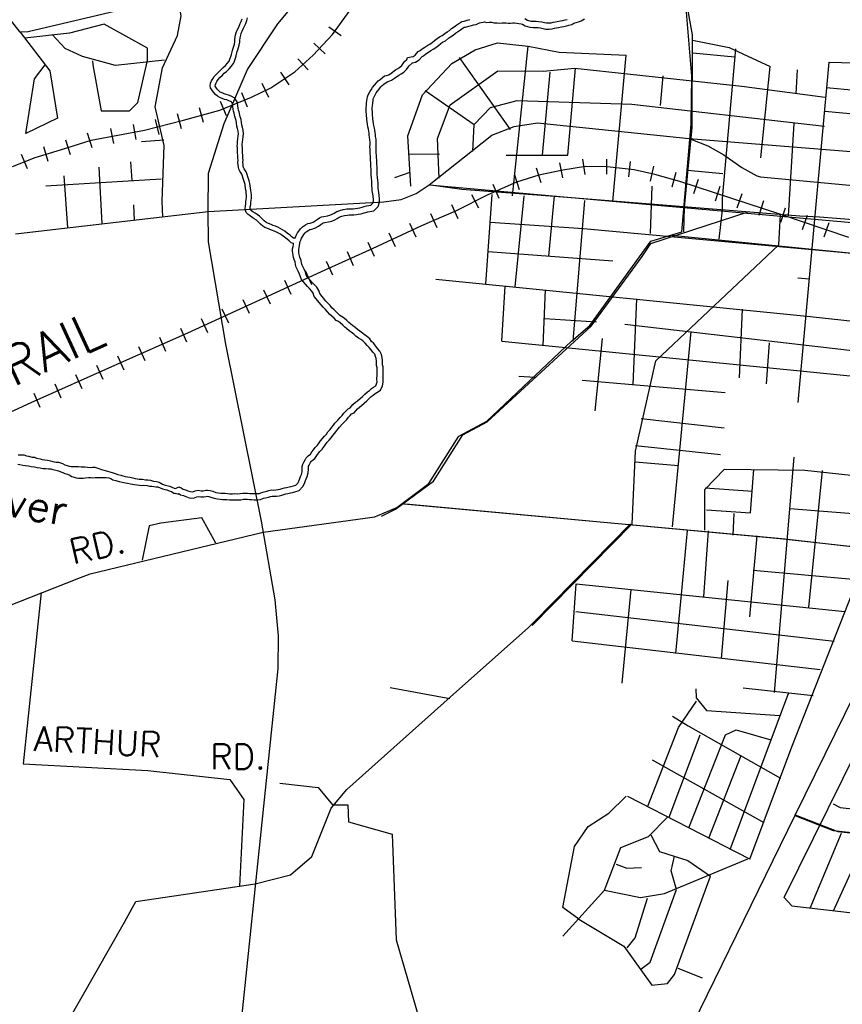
# Model space of a CAD drawing. Header units: feet. Extents: x 1615653 to 1618118, y 708897 to 711917.
# Tile 28 of 183: x 1618068.72 to 1618074.11, y 710525.44 to 710531.89. Entities that reach past the tile are written whole.
import ezdxf

# ---------------------------------------------------------------- set-up
doc = ezdxf.new("R2010")
doc.units = ezdxf.units.FT
doc.header["$LTSCALE"] = 20
doc.header["$MEASUREMENT"] = 0
for name, color, linetype in [('17_TRAIN_TRAKS', 254, 'Continuous'), ('35_INTERSTATE_ROADS', 130, 'Continuous'), ('36_MAJOR_ROADS', 130, 'Continuous'), ('37_MINOR_ROADS', 130, 'Continuous'), ('38_TOWN_ROADS', 130, 'Continuous'), ('58_MAJOR_WATER', 170, 'Continuous'), ('59_WATER_NAMES', 130, 'Continuous'), ('ROAD-TEXT', 2, 'Continuous')]:
    doc.layers.add(name, color=color, linetype=linetype)
doc.styles.get("Standard").update_dxf_attribs({"font": 'simplex.shx'})

msp = doc.modelspace()

# ---------------------------------------------------------------- linework, layer by layer
at = {"layer": '17_TRAIN_TRAKS', "linetype": 'Continuous'}
for points in [[(1618068.67408, 710530.92505), (1618068.82248, 710530.9852), (1618068.98893, 710531.0343), (1618069.18848, 710531.09845), (1618069.53838, 710531.16255), (1618069.79308, 710531.2277), (1618070.03168, 710531.29385), (1618070.23923, 710531.378), (1618070.36458, 710531.43915), (1618070.52298, 710531.54535), (1618070.64228, 710531.6546), (1618070.76963, 710531.78785), (1618070.93108, 710532.0113), (1618071.16468, 710532.32695), (1618071.44843, 710532.71675), (1618071.92668, 710533.37715), (1618072.16333, 710533.7008), (1618072.44508, 710534.0906), (1618072.77493, 710534.55155), (1618073.26523, 710535.22395), (1618073.73748, 710535.8693), (1618074.23583, 710536.56675)], [(1618070.82497, 710531.77907), (1618070.74392, 710531.83764)], [(1618070.71961, 710531.66315), (1618070.64732, 710531.73224)], [(1618070.60939, 710531.55668), (1618070.54185, 710531.63043)], [(1618070.48552, 710531.46004), (1618070.42983, 710531.5431)], [(1618070.35243, 710531.37759), (1618070.30858, 710531.46746)], [(1618070.21312, 710531.31346), (1618070.17555, 710531.40613)], [(1618069.92508, 710531.21241), (1618069.89836, 710531.30877)], [(1618070.07411, 710531.2571), (1618070.03654, 710531.34977)], [(1618069.77943, 710531.1726), (1618069.75465, 710531.26948)], [(1618069.48445, 710531.10184), (1618069.46644, 710531.2002)], [(1618069.63411, 710531.13542), (1618069.60932, 710531.2323)], [(1618069.19592, 710531.04832), (1618069.16531, 710531.14352)], [(1618069.33691, 710531.07481), (1618069.31889, 710531.17317)], [(1618068.90846, 710530.95843), (1618068.88016, 710531.05434)], [(1618069.05312, 710531.00241), (1618069.02251, 710531.09761)], [(1618068.77165, 710530.91065), (1618068.73409, 710531.00332)], [(1618074.14858, 710530.4601), (1618073.70343, 710530.6104), (1618073.04063, 710530.82785), (1618072.87723, 710530.87395), (1618072.74188, 710530.90405), (1618072.56538, 710530.92405), (1618072.42403, 710530.92505), (1618072.27563, 710530.90205), (1618072.11823, 710530.86895), (1618071.97283, 710530.82285), (1618071.78433, 710530.7407), (1618071.57878, 710530.6355), (1618071.35018, 710530.53625), (1618071.02833, 710530.38695), (1618070.71748, 710530.24765), (1618070.34253, 710530.0743), (1618069.82013, 710529.8348), (1618069.34188, 710529.6224), (1618068.79343, 710529.3789), (1618068.32718, 710529.16445)], [(1618072.10248, 710530.91641), (1618072.1327, 710530.82108)], [(1618072.25407, 710530.94861), (1618072.27465, 710530.85075)], [(1618072.40483, 710530.97267), (1618072.42014, 710530.87385)], [(1618072.5627, 710530.97407), (1618072.56199, 710530.87407)], [(1618072.71704, 710530.95718), (1618072.70578, 710530.85782)], [(1618072.86922, 710530.92695), (1618072.84751, 710530.82933)], [(1618071.95949, 710530.87107), (1618071.98972, 710530.77575)], [(1618073.01657, 710530.88659), (1618072.98942, 710530.79034)], [(1618071.81705, 710530.8095), (1618071.85701, 710530.71783)], [(1618073.16159, 710530.84079), (1618073.13042, 710530.74577)], [(1618073.30411, 710530.79403), (1618073.27294, 710530.69901)], [(1618071.6792, 710530.74306), (1618071.72476, 710530.65404)], [(1618073.44664, 710530.74727), (1618073.41547, 710530.65225)], [(1618071.54822, 710530.67674), (1618071.58805, 710530.58501)], [(1618073.58916, 710530.70051), (1618073.55799, 710530.60549)], [(1618071.41063, 710530.617), (1618071.45045, 710530.52527)], [(1618073.73206, 710530.6535), (1618073.70007, 710530.55876)], [(1618073.87418, 710530.60552), (1618073.84219, 710530.51077)], [(1618071.27254, 710530.55535), (1618071.31462, 710530.46464)], [(1618074.0163, 710530.55753), (1618073.98431, 710530.46279)], [(1618071.13647, 710530.49223), (1618071.17855, 710530.40151)], [(1618071.00095, 710530.42947), (1618071.04184, 710530.33821)], [(1618070.86406, 710530.36813), (1618070.90496, 710530.27687)], [(1618070.72718, 710530.30679), (1618070.76807, 710530.21553)], [(1618070.59033, 710530.24395), (1618070.6323, 710530.15318)], [(1618070.45418, 710530.181), (1618070.49614, 710530.09023)], [(1618070.31817, 710530.11813), (1618070.35984, 710530.02723)], [(1618070.18181, 710530.05562), (1618070.22349, 710529.96472)], [(1618070.04546, 710529.99311), (1618070.08713, 710529.90221)], [(1618069.90911, 710529.93059), (1618069.95078, 710529.83969)], [(1618069.77315, 710529.86864), (1618069.81374, 710529.77725)], [(1618069.63606, 710529.80776), (1618069.67665, 710529.71637)], [(1618069.49898, 710529.74688), (1618069.53957, 710529.65549)], [(1618069.36189, 710529.68599), (1618069.40248, 710529.5946)], [(1618069.0877, 710529.56426), (1618069.12828, 710529.47286)], [(1618069.2248, 710529.62512), (1618069.26538, 710529.53373)], [(1618068.95061, 710529.50339), (1618068.99119, 710529.41199)], [(1618068.81351, 710529.44252), (1618068.85409, 710529.35112)]]:
    msp.add_lwpolyline(points, dxfattribs=at)
at = {"layer": '35_INTERSTATE_ROADS', "linetype": 'Continuous'}
for points in [[(1618070.41088, 710531.85905), (1618071.89842, 710533.6412)], [(1618070.21315, 710531.55985), (1618070.41088, 710531.85905)], [(1618070.05958, 710531.20644), (1618070.21315, 710531.55985)], [(1618069.9582, 710530.88113), (1618070.05958, 710531.20644)], [(1618071.81139, 710531.12975), (1618071.95861, 710531.18696)], [(1618071.95861, 710531.18696), (1618072.11084, 710531.21104)], [(1618072.11084, 710531.21104), (1618073.10385, 710531.10859)], [(1618071.40178, 710530.80556), (1618071.81139, 710531.12975)], [(1618073.10385, 710531.10859), (1618075.08641, 710530.95)], [(1618073.10385, 710531.10859), (1618073.22413, 710531.05941)], [(1618073.22413, 710531.05941), (1618073.32937, 710531.00119)], [(1618073.32937, 710531.00119), (1618073.44664, 710530.91888)], [(1618073.44664, 710530.91888), (1618073.54587, 710530.86468)], [(1618069.95418, 710530.63013), (1618069.9582, 710530.88113)], [(1618073.54587, 710530.86468), (1618073.56992, 710530.85865)], [(1618073.56992, 710530.85865), (1618075.06035, 710530.71712)], [(1618071.31665, 710530.74936), (1618071.40178, 710530.80556)], [(1618071.2175, 710530.70921), (1618071.31665, 710530.74936)], [(1618069.95418, 710530.63013), (1618071.10534, 710530.69516)], [(1618071.10534, 710530.69516), (1618071.2175, 710530.70921)], [(1618068.69446, 710530.48561), (1618069.95418, 710530.63013)], [(1618069.9572, 710530.43334), (1618069.95418, 710530.63013)], [(1618070.06961, 710529.76265), (1618069.9572, 710530.43334)], [(1618070.30348, 710528.604), (1618070.06961, 710529.76265)], [(1618070.39282, 710528.08994), (1618070.30348, 710528.604)], [(1618070.4149, 710527.856), (1618070.39282, 710528.08994)], [(1618070.41289, 710527.64114), (1618070.4149, 710527.856)], [(1618070.1541, 710525.14809), (1618070.41289, 710527.64114)]]:
    msp.add_lwpolyline(points, dxfattribs=at)
at = {"layer": '36_MAJOR_ROADS', "linetype": 'Continuous'}
for points in [[(1618069.75827, 710532.03896), (1618068.77777, 710531.80714), (1618068.72464, 710531.80403), (1618068.38162, 710532.24099), (1618067.65387, 710532.77386), (1618067.17886, 710533.11382), (1618066.2338, 710534.69963), (1618066.21109, 710534.72621)], [(1618069.65773, 710530.59287), (1618069.65353, 710530.69749), (1618069.66797, 710531.06159), (1618069.60719, 710531.31505), (1618069.65524, 710531.57123), (1618069.7544, 710531.78336), (1618069.77731, 710531.91062), (1618069.70076, 710532.36977), (1618069.7813, 710533.02363), (1618069.81726, 710533.25646), (1618070.37385, 710534.17242)], [(1618072.33224, 710529.78239), (1618072.45254, 710529.88426), (1618072.85116, 710530.43766), (1618073.0537, 710530.49718), (1618073.11534, 710531.20218), (1618073.1213, 710531.5169), (1618073.08572, 710531.93497)], [(1618071.40178, 710530.80556), (1618073.80148, 710530.59134)], [(1618073.80148, 710530.59134), (1618076.20118, 710530.37711)], [(1618072.98631, 710530.47638), (1618075.40026, 710530.23556)], [(1618071.06494, 710528.6425), (1618071.18936, 710528.69487), (1618071.39876, 710528.85231), (1618071.59566, 710529.16187), (1618071.77827, 710529.25967), (1618072.33224, 710529.78239)], [(1618071.23626, 710528.71869), (1618073.70816, 710528.49102)], [(1618059.51463, 710522.86339), (1618060.53907, 710523.43847), (1618060.85722, 710523.61326), (1618061.75082, 710524.23409), (1618062.63792, 710524.7177), (1618063.16533, 710524.99682), (1618065.38833, 710526.24132), (1618066.8865, 710527.07949), (1618068.00125, 710527.79524), (1618069.10888, 710528.23274), (1618069.18307, 710528.26125), (1618070.31598, 710528.5322), (1618071.04538, 710528.63426), (1618071.06494, 710528.6425)], [(1618072.04875, 710527.90824), (1618072.08731, 710527.94439), (1618072.71855, 710528.58867)], [(1618073.70816, 710528.49102), (1618074.28005, 710528.42614)], [(1618071.60073, 710527.50845), (1618072.04875, 710527.90824)], [(1618064.91234, 710520.89115), (1618066.50241, 710522.30468), (1618066.85437, 710522.72773), (1618066.98189, 710523.09681), (1618067.08518, 710523.36467), (1618067.76344, 710524.42315), (1618068.12194, 710524.9714), (1618068.31491, 710525.18368), (1618068.48388, 710525.24946), (1618068.66182, 710525.21085), (1618068.89636, 710525.20665), (1618069.0323, 710525.32374), (1618069.40749, 710525.98282), (1618069.4811, 710526.11667), (1618070.26358, 710526.23313), (1618070.49337, 710526.29183), (1618070.63398, 710526.41031), (1618070.76087, 710526.7284), (1618070.86144, 710526.84874), (1618071.60073, 710527.50845)], [(1618073.7953, 710526.68025), (1618074.04551, 710526.5823), (1618076.10633, 710526.36013)]]:
    msp.add_lwpolyline(points, dxfattribs=at)
at = {"layer": '37_MINOR_ROADS', "linetype": 'Continuous'}
for points in [[(1618069.55797, 710531.61845), (1618069.55897, 710531.69879), (1618069.27442, 710531.85746), (1618069.04731, 710531.79676), (1618068.75467, 710531.76528)], [(1618068.7248, 710531.80405), (1618068.91895, 710531.55204), (1618068.96983, 710531.24085)], [(1618069.66973, 710531.62154), (1618069.34911, 710531.58556), (1618069.1335, 710531.64546), (1618069.01892, 710531.69779), (1618068.93376, 710531.78817)], [(1618068.96983, 710531.24085), (1618068.76142, 710531.14143), (1618068.81853, 710531.49894), (1618068.88908, 710531.59081)], [(1618069.19827, 710531.61644), (1618069.20073, 710531.59069), (1618069.25438, 710531.29006), (1618069.43965, 710531.29006), (1618069.49454, 710531.34362), (1618069.55797, 710531.61845)], [(1618069.5189, 710531.0892), (1618069.66538, 710531.0992)], [(1618069.26234, 710530.55078), (1618069.24236, 710530.92049)], [(1618069.45764, 710530.83342), (1618069.44976, 710530.95664)], [(1618069.01091, 710530.86325), (1618069.03545, 710530.52474)], [(1618069.64772, 710530.84183), (1618068.89167, 710530.79696)], [(1618069.47271, 710530.57492), (1618069.4678, 710530.67545)], [(1618070.0061, 710528.4611), (1618069.91266, 710528.62776), (1618069.64541, 710528.59209), (1618069.56899, 710528.57554), (1618069.52411, 710528.35031)], [(1618068.86158, 710528.13769), (1618068.74403, 710527.01834), (1618069.55945, 710526.97319)], [(1618071.14707, 710527.51705), (1618071.5372, 710527.44557)], [(1618069.55945, 710526.97319), (1618070.09775, 710526.91518), (1618070.18889, 710526.78525), (1618070.15915, 710526.21767)], [(1618070.42303, 710526.89191), (1618070.67552, 710526.8628), (1618070.76889, 710526.74916)], [(1618072.38178, 710526.0009), (1618072.27627, 710526.07794), (1618072.3534, 710526.47595), (1618072.44254, 710526.60857), (1618072.57709, 710526.69436), (1618072.69132, 710526.80532)], [(1618070.76889, 710526.74916), (1618070.86835, 710526.74842), (1618070.87437, 710526.63905), (1618071.15821, 710526.55677), (1618071.18436, 710525.86548), (1618071.55672, 710524.59036)], [(1618072.27527, 710525.89115), (1618072.5491, 710526.19211), (1618072.656, 710526.46959), (1618072.83736, 710526.54191), (1618072.96034, 710526.66886)], [(1618072.85103, 710526.55316), (1618072.9085, 710526.4445), (1618073.09439, 710526.38483), (1618073.24315, 710526.28181)], [(1618072.78726, 710525.67423), (1618072.84834, 710525.71993), (1618073.02035, 710526.19531), (1618072.98438, 710526.31699), (1618073.00783, 710526.41261)], [(1618072.5491, 710526.19211), (1618072.78482, 710526.14221), (1618072.94223, 710526.16887), (1618073.48779, 710526.39551)], [(1618072.62488, 710526.36036), (1618072.69439, 710526.33502), (1618072.79027, 710526.33905)], [(1618072.38178, 710526.0009), (1618072.67622, 710525.82572), (1618072.85771, 710525.56931), (1618072.96099, 710525.5795), (1618073.00707, 710525.63926), (1618073.24315, 710526.28181)], [(1618072.69609, 710525.81382), (1618072.7502, 710525.87874), (1618072.83035, 710526.1392)], [(1618073.19005, 710525.61498), (1618073.03074, 710525.67825)]]:
    msp.add_lwpolyline(points, dxfattribs=at)
at = {"layer": '38_TOWN_ROADS'}
msp.add_line((1618074.85024, 710528.83254), (1618073.7953, 710526.68025), dxfattribs=at)
at = {"layer": '38_TOWN_ROADS', "linetype": 'Continuous'}
for points in [[(1618073.07276, 710530.65658), (1618073.12299, 710531.18088), (1618073.12556, 710531.78584), (1618073.08307, 710532.0177)], [(1618071.28199, 710530.79678), (1618071.26097, 710531.12488), (1618071.35865, 710531.39336), (1618071.54963, 710531.59827), (1618071.70233, 710531.68913), (1618071.84751, 710531.73461), (1618072.04982, 710531.71185)], [(1618071.9457, 710530.73257), (1618072.04982, 710531.71185)], [(1618072.04982, 710531.71185), (1618072.25302, 710531.67281), (1618072.69151, 710531.65366)], [(1618073.12437, 710531.75098), (1618073.36359, 710531.70351), (1618073.63352, 710531.58041)], [(1618073.32075, 710530.64145), (1618073.32185, 710530.71699), (1618073.40728, 710531.69479)], [(1618071.93369, 710531.16803), (1618071.60033, 710531.63861)], [(1618072.60241, 710530.69544), (1618072.69151, 710531.65366)], [(1618073.12737, 710531.66971), (1618073.4004, 710531.64262)], [(1618071.46719, 710530.84795), (1618071.45684, 710531.1095), (1618071.53949, 710531.32865), (1618071.8516, 710531.55031), (1618072.14782, 710531.54877), (1618072.35485, 710531.56874), (1618073.44749, 710531.45107)], [(1618072.30843, 710530.99962), (1618072.35944, 710531.56948)], [(1618073.57245, 710530.9824), (1618073.63352, 710531.58041)], [(1618073.92695, 710530.60533), (1618074.01793, 710531.6085)], [(1618074.01793, 710531.6085), (1618075.15847, 710531.57708)], [(1618072.14392, 710530.99846), (1618072.19297, 710531.54329)], [(1618072.91462, 710531.32368), (1618072.93263, 710531.51831)], [(1618073.8037, 710531.40081), (1618073.81171, 710531.55834)], [(1618073.44749, 710531.45107), (1618073.99291, 710531.37974)], [(1618073.99991, 710531.44295), (1618075.13814, 710531.33659)], [(1618071.37609, 710531.42288), (1618071.69648, 710531.20108)], [(1618071.68743, 710531.02254), (1618071.69648, 710531.20108), (1618071.80324, 710531.31068), (1618071.97741, 710531.35705), (1618072.72741, 710531.33277), (1618073.91186, 710531.19789)], [(1618073.99163, 710531.28782), (1618075.72689, 710531.12515)], [(1618073.75265, 710530.60213), (1618073.78969, 710531.20716)], [(1618073.91186, 710531.19789), (1618073.9889, 710531.18809)], [(1618071.26697, 710531.00849), (1618071.46919, 710531.00648)], [(1618071.90466, 710531.00046), (1618072.30843, 710530.99962)], [(1618071.27565, 710530.88558), (1618071.17358, 710530.85146)], [(1618073.09289, 710530.90153), (1618073.32419, 710530.87906)], [(1618071.4128, 710530.80464), (1618071.61528, 710530.77772), (1618072.25068, 710530.7283), (1618073.82805, 710530.60295)], [(1618072.85619, 710530.67226), (1618072.86161, 710530.79595)], [(1618071.77126, 710530.15586), (1618071.81327, 710530.74178)], [(1618071.96432, 710530.1378), (1618072.02334, 710530.73375)], [(1618072.18539, 710530.33846), (1618072.2214, 710530.73275)], [(1618072.34444, 710529.78264), (1618072.41946, 710530.70265)], [(1618072.8496, 710530.48795), (1618072.85619, 710530.67226)], [(1618072.79441, 710530.33689), (1618072.85259, 710530.42197), (1618073.48781, 710530.62841)], [(1618073.06795, 710530.49717), (1618073.07276, 710530.65658)], [(1618073.29975, 710530.44982), (1618073.32075, 710530.64145)], [(1618073.68858, 710530.41338), (1618073.70059, 710530.6103)], [(1618073.81591, 710529.38234), (1618073.92695, 710530.60533)], [(1618073.82805, 710530.60295), (1618073.9555, 710530.5956), (1618074.94742, 710530.51684), (1618076.24375, 710530.40308)], [(1618071.80127, 710530.56219), (1618072.41219, 710530.51899), (1618074.2158, 710530.35299)], [(1618072.72956, 710528.58774), (1618072.75118, 710529.06264), (1618072.88362, 710529.65466), (1618073.68858, 710530.41338)], [(1618071.09004, 710528.63791), (1618071.18194, 710528.68459), (1618071.42949, 710528.8676), (1618071.62125, 710529.17091), (1618071.77974, 710529.25436), (1618072.02534, 710529.47953), (1618072.46086, 710529.88057), (1618072.79441, 710530.33689)], [(1618071.78702, 710530.36871), (1618072.60388, 710530.30714)], [(1618071.44515, 710530.18897), (1618073.89528, 710529.94344)], [(1618073.81316, 710530.19723), (1618073.8894, 710530.18989)], [(1618071.87629, 710529.78365), (1618071.8983, 710530.14182)], [(1618072.14838, 710529.75355), (1618072.16338, 710530.11874)], [(1618072.73657, 710529.49872), (1618072.76095, 710530.05969)], [(1618073.4313, 710529.54229), (1618073.45233, 710529.9914)], [(1618072.15738, 710529.93113), (1618072.49649, 710529.91006)], [(1618072.68255, 710529.89401), (1618074.62245, 710529.67019), (1618074.766, 710529.62), (1618075.09693, 710529.59258)], [(1618073.89528, 710529.94344), (1618074.69419, 710529.85689)], [(1618072.99465, 710528.56768), (1618073.11669, 710529.84685)], [(1618071.87629, 710529.78365), (1618074.35389, 710529.53712)], [(1618072.48849, 710529.32716), (1618072.5365, 710529.8007)], [(1618073.60949, 710529.50411), (1618073.62751, 710529.77237)], [(1618071.98892, 710529.55423), (1618072.09454, 710529.54719)], [(1618072.40346, 710529.52681), (1618073.33876, 710529.44755)], [(1618072.78758, 710529.27699), (1618073.33276, 710529.21479)], [(1618072.75257, 710529.09941), (1618073.30775, 710529.04223)], [(1618072.74857, 710528.99407), (1618073.03341, 710528.96996)], [(1618073.66086, 710527.48314), (1618073.79013, 710529.02483)], [(1618073.20472, 710528.54661), (1618073.20631, 710528.81253), (1618073.33476, 710528.94491)], [(1618073.33476, 710528.94491), (1618073.85946, 710528.93841), (1618074.85024, 710528.83254)], [(1618073.50481, 710528.65998), (1618073.52582, 710528.94391)], [(1618073.88693, 710528.04096), (1618073.97596, 710528.93688)], [(1618073.20672, 710528.82351), (1618073.51682, 710528.80144)], [(1618073.49881, 710526.39458), (1618073.77573, 710527.1294), (1618074.40633, 710528.73657)], [(1618071.24809, 710528.71817), (1618073.6986, 710528.49143)], [(1618073.21572, 710528.68004), (1618073.50481, 710528.65998)], [(1618073.76081, 710528.6879), (1618074.36731, 710528.63906)], [(1618073.39026, 710528.51448), (1618073.39827, 710528.65513)], [(1618072.07535, 710527.92157), (1618072.72956, 710528.58774)], [(1618073.05189, 710528.12565), (1618073.09194, 710528.54462)], [(1618073.19905, 710528.10958), (1618073.23009, 710528.54261)], [(1618073.50038, 710527.97997), (1618073.54843, 710528.50945)], [(1618073.6986, 710528.49143), (1618074.29106, 710528.42521)], [(1618073.5224, 710528.2854), (1618074.19813, 710528.22411)], [(1618073.31518, 710527.70669), (1618073.35822, 710528.21708)], [(1618072.33612, 710527.82123), (1618072.36315, 710528.19598)], [(1618072.36315, 710528.19598), (1618074.12205, 710528.01514)], [(1618072.66348, 710527.54493), (1618072.72254, 710528.1578)], [(1618073.01485, 710527.73884), (1618073.05189, 710528.12565)], [(1618072.36015, 710528.01313), (1618074.05097, 710527.81922)], [(1618072.33612, 710527.82123), (1618073.96087, 710527.63536)], [(1618073.14737, 710527.50775), (1618073.14962, 710527.44858), (1618073.21538, 710527.36628), (1618073.69642, 710527.33316)], [(1618073.45533, 710527.51479), (1618073.91382, 710527.46556)], [(1618073.37139, 710526.45723), (1618073.75543, 710527.48367)], [(1618072.83335, 710526.74018), (1618073.03327, 710527.25531), (1618073.15037, 710527.42848)], [(1618072.99436, 710527.33015), (1618073.09532, 710527.26522), (1618073.70142, 710526.92279)], [(1618073.72456, 710526.14299), (1618074.30024, 710527.30782), (1618074.71869, 710527.26462)], [(1618072.97136, 710526.66793), (1618073.17538, 710527.20774)], [(1618073.10137, 710526.5997), (1618073.34162, 710527.2072), (1618073.41145, 710527.23947), (1618073.63742, 710527.17463)], [(1618073.23138, 710526.53148), (1618073.4424, 710527.07129)], [(1618072.86135, 710527.04419), (1618073.59241, 710526.63482)], [(1618073.49881, 710526.39458), (1618072.70233, 710526.80439)], [(1618074.04496, 710526.75623), (1618074.09089, 710526.73122), (1618074.79077, 710526.65476)], [(1618073.79699, 710526.6837), (1618074.07553, 710526.57591), (1618076.00311, 710526.36866)], [(1618073.8937, 710526.07416), (1618074.10002, 710526.56434)], [(1618074.04836, 710526.05623), (1618074.19112, 710526.37143), (1618074.25819, 710526.35837)], [(1618073.72156, 710526.14628), (1618073.77471, 710526.08794), (1618074.73571, 710525.97658)]]:
    msp.add_lwpolyline(points, dxfattribs=at)
at = {"layer": '38_TOWN_ROADS'}
msp.add_lwpolyline([(1618073.7953, 710526.68025), (1618072.93178, 710524.91849)], dxfattribs=at)
at = {"layer": '58_MAJOR_WATER', "linetype": 'Continuous'}
for points in [[(1618070.13028, 710531.75485), (1618070.13268, 710531.7728), (1618070.13708, 710531.79275), (1618070.14143, 710531.8087), (1618070.14873, 710531.82355), (1618070.15713, 710531.8424), (1618070.16453, 710531.8613), (1618070.17078, 710531.87415), (1618070.17718, 710531.89205)], [(1618070.16249, 710531.75054), (1618070.16471, 710531.76713), (1618070.16864, 710531.78497), (1618070.17196, 710531.79715), (1618070.17816, 710531.80976), (1618070.18712, 710531.82985), (1618070.19432, 710531.84824), (1618070.20078, 710531.86153), (1618070.20789, 710531.88141), (1618070.21325, 710531.8974)], [(1618071.02668, 710530.7976), (1618071.02703, 710530.81465), (1618071.02538, 710530.8307), (1618071.02378, 710530.84975), (1618071.02123, 710530.87285), (1618071.02158, 710530.8899), (1618071.02103, 710530.9099), (1618071.02033, 710530.92395), (1618071.01958, 710530.937), (1618071.01888, 710530.95205), (1618071.01818, 710530.96605), (1618071.01753, 710530.9821), (1618071.01678, 710530.99515), (1618071.01508, 710531.0092), (1618071.01443, 710531.02525), (1618071.01473, 710531.03925), (1618071.01403, 710531.0533), (1618071.01533, 710531.0693), (1618071.01463, 710531.08235), (1618071.01398, 710531.1004), (1618071.01133, 710531.11645), (1618071.00958, 710531.1295), (1618071.00788, 710531.14255), (1618071.00613, 710531.15565), (1618071.00343, 710531.1687), (1618070.99978, 710531.1858), (1618070.99708, 710531.2019), (1618070.99543, 710531.21695), (1618070.99373, 710531.233), (1618070.99043, 710531.26515), (1618070.98978, 710531.28215), (1618070.98903, 710531.2952), (1618070.98933, 710531.3092), (1618070.99073, 710531.3272), (1618070.99203, 710531.3412), (1618070.99453, 710531.3672), (1618070.99683, 710531.3802), (1618071.00313, 710531.39405), (1618071.01253, 710531.4129), (1618071.02083, 710531.42775), (1618071.03113, 710531.44255), (1618071.04248, 710531.45735), (1618071.05578, 710531.4721), (1618071.06703, 710531.4849), (1618071.08023, 710531.49465), (1618071.10973, 710531.51805), (1618071.12278, 710531.5198), (1618071.13693, 710531.5255), (1618071.15213, 710531.5352), (1618071.18158, 710531.5566), (1618071.19678, 710531.5653), (1618071.20998, 710531.57505), (1618071.22323, 710531.5858), (1618071.23148, 710531.59865), (1618071.24078, 710531.6115), (1618071.25503, 710531.6242), (1618071.25933, 710531.63915), (1618071.29648, 710531.64535), (1618071.30968, 710531.6541), (1618071.32918, 710531.67675), (1618071.34228, 710531.6835), (1618071.35653, 710531.6942), (1618071.37378, 710531.70585), (1618071.39203, 710531.7185), (1618071.40623, 710531.7262), (1618071.42043, 710531.73595), (1618071.43668, 710531.7486), (1618071.45398, 710531.7623), (1618071.46823, 710531.773), (1618071.48643, 710531.78165), (1618071.50473, 710531.7963), (1618071.51893, 710531.806), (1618071.53413, 710531.8157), (1618071.54843, 710531.8284), (1618071.56463, 710531.8391), (1618071.58293, 710531.85275), (1618071.60123, 710531.8654), (1618071.61538, 710531.8741), (1618071.62948, 710531.8768), (1618071.64958, 710531.8824), (1618071.66768, 710531.88705)], [(1618071.9741, 710531.86401), (1618071.98836, 710531.86182), (1618072.00379, 710531.8589), (1618072.0121, 710531.8565), (1618072.02957, 710531.84629), (1618072.05915, 710531.83714), (1618072.08378, 710531.83533), (1618072.10082, 710531.83501), (1618072.11392, 710531.83472), (1618072.13054, 710531.83198), (1618072.14827, 710531.82762), (1618072.16554, 710531.82462), (1618072.18724, 710531.82415), (1618072.20686, 710531.82636), (1618072.22173, 710531.8295), (1618072.24822, 710531.83502), (1618072.2675, 710531.83943), (1618072.2824, 710531.84189), (1618072.30066, 710531.84496), (1618072.31636, 710531.8494), (1618072.33527, 710531.85528), (1618072.34906, 710531.86236), (1618072.36299, 710531.86725), (1618072.37748, 710531.8727), (1618072.39553, 710531.87832), (1618072.41864, 710531.89136)], [(1618072.02798, 710531.89355), (1618072.04578, 710531.88315), (1618072.06663, 710531.8767), (1618072.08563, 710531.8753), (1618072.10163, 710531.875), (1618072.11763, 710531.87465), (1618072.13858, 710531.8712), (1618072.15648, 710531.8668), (1618072.16943, 710531.86455), (1618072.18543, 710531.8642), (1618072.20048, 710531.8659), (1618072.21353, 710531.86865), (1618072.23968, 710531.8741), (1618072.25978, 710531.8787), (1618072.27583, 710531.88135), (1618072.29188, 710531.88405), (1618072.30498, 710531.88775)], [(1618071.06667, 710530.79678), (1618071.06707, 710530.81629), (1618071.06521, 710530.83442), (1618071.06359, 710530.85362), (1618071.06127, 710530.87464), (1618071.06159, 710530.89004), (1618071.061, 710530.91144), (1618071.06027, 710530.92609), (1618071.05952, 710530.93907), (1618071.05883, 710530.95398), (1618071.05814, 710530.96786), (1618071.05748, 710530.98405), (1618071.05664, 710530.9987), (1618071.05498, 710531.01241), (1618071.05444, 710531.02563), (1618071.05475, 710531.03981), (1618071.05411, 710531.05267), (1618071.05541, 710531.06875), (1618071.05459, 710531.08414), (1618071.05386, 710531.10439), (1618071.05089, 710531.12237), (1618071.04923, 710531.13474), (1618071.04753, 710531.14778), (1618071.04559, 710531.16236), (1618071.04257, 710531.17692), (1618071.03908, 710531.19328), (1618071.03672, 710531.20739), (1618071.0352, 710531.22123), (1618071.03351, 710531.23715), (1618071.03035, 710531.26796), (1618071.02973, 710531.28406), (1618071.02905, 710531.29592), (1618071.02929, 710531.30722), (1618071.03058, 710531.3238), (1618071.03185, 710531.33743), (1618071.03419, 710531.36179), (1618071.03533, 710531.36824), (1618071.03924, 710531.37684), (1618071.0479, 710531.3942), (1618071.05478, 710531.40651), (1618071.06343, 710531.41894), (1618071.07325, 710531.43174), (1618071.08565, 710531.4455), (1618071.09424, 710531.45527), (1618071.10455, 710531.46288), (1618071.12596, 710531.47987), (1618071.13307, 710531.48082), (1618071.15532, 710531.48978), (1618071.17466, 710531.50213), (1618071.20333, 710531.52296), (1618071.21867, 710531.53174), (1618071.23447, 710531.54341), (1618071.25342, 710531.55878), (1618071.26454, 710531.5761), (1618071.27063, 710531.58453), (1618071.29027, 710531.60203), (1618071.2908, 710531.60385), (1618071.31147, 710531.6073), (1618071.33638, 710531.62381), (1618071.35441, 710531.64475), (1618071.3636, 710531.64949), (1618071.37974, 710531.66161), (1618071.39637, 710531.67283), (1618071.41302, 710531.68438), (1618071.42714, 710531.69203), (1618071.44405, 710531.70365), (1618071.46138, 710531.71714), (1618071.47841, 710531.73062), (1618071.48903, 710531.7386), (1618071.5078, 710531.74752), (1618071.52854, 710531.76412), (1618071.54097, 710531.77262), (1618071.55832, 710531.78368), (1618071.57285, 710531.79659), (1618071.58763, 710531.80635), (1618071.60627, 710531.82025), (1618071.62309, 710531.83188), (1618071.63009, 710531.83619), (1618071.63862, 710531.83782), (1618071.65992, 710531.84376), (1618071.6786, 710531.84856), (1618071.69098, 710531.85241), (1618071.70806, 710531.85428), (1618071.73101, 710531.86405), (1618071.7414, 710531.86678), (1618071.75549, 710531.86979), (1618071.76421, 710531.87072), (1618071.7793, 710531.86834), (1618071.79508, 710531.87013), (1618071.80816, 710531.86855), (1618071.82405, 710531.8648), (1618071.84585, 710531.86434), (1618071.86289, 710531.86275), (1618071.87886, 710531.86489), (1618071.88766, 710531.86536), (1618071.90315, 710531.86413), (1618071.91728, 710531.86386), (1618071.93315, 710531.86349), (1618071.94852, 710531.8654), (1618071.95869, 710531.86584), (1618071.9754, 710531.86383)], [(1618070.51393, 710530.42263), (1618070.49768, 710530.42605), (1618070.48398, 710530.43935), (1618070.47118, 710530.44965), (1618070.45443, 710530.462), (1618070.43668, 710530.4754), (1618070.42388, 710530.48465), (1618070.41103, 710530.49195), (1618070.39818, 710530.49825), (1618070.38328, 710530.50455), (1618070.36838, 710530.50985), (1618070.35353, 710530.5162), (1618070.33863, 710530.5225), (1618070.32568, 710530.5258), (1618070.31188, 710530.5341), (1618070.29813, 710530.5474), (1618070.28543, 710530.56065), (1618070.27168, 710530.574), (1618070.25688, 710530.5833), (1618070.24308, 710530.5926), (1618070.22928, 710530.6029), (1618070.21643, 710530.6112), (1618070.20473, 710530.62445), (1618070.19903, 710530.6396), (1618070.19733, 710530.65365), (1618070.19858, 710530.66665), (1618070.20088, 710530.68065), (1618070.20218, 710530.6936), (1618070.20448, 710530.7086), (1618070.20678, 710530.72255), (1618070.20603, 710530.7356), (1618070.20433, 710530.75065), (1618070.20263, 710530.7637), (1618070.19993, 710530.7788), (1618070.19653, 710530.8069), (1618070.19283, 710530.821), (1618070.18808, 710530.83415), (1618070.18438, 710530.84725), (1618070.17868, 710530.8624), (1618070.17493, 710530.8755), (1618070.16233, 710530.89375), (1618070.15563, 710530.90795), (1618070.15288, 710530.921), (1618070.15123, 710530.93705), (1618070.14953, 710530.95115), (1618070.15083, 710530.96715), (1618070.15013, 710530.98015), (1618070.14848, 710530.99725), (1618070.14783, 710531.01425), (1618070.14723, 710531.0323), (1618070.14648, 710531.04535), (1618070.14583, 710531.0614), (1618070.14608, 710531.0744), (1618070.14738, 710531.0874), (1618070.14973, 710531.1064), (1618070.15213, 710531.12435), (1618070.15443, 710531.13835), (1618070.15183, 710531.1574), (1618070.14718, 710531.17455), (1618070.14348, 710531.18965), (1618070.14093, 710531.21175), (1618070.13923, 710531.2258), (1618070.13453, 710531.2399), (1618070.12983, 710531.25305), (1618070.12523, 710531.27415), (1618070.12153, 710531.28725), (1618070.11883, 710531.30135), (1618070.11618, 710531.3184), (1618070.11448, 710531.3345), (1618070.10678, 710531.34765), (1618070.09093, 710531.355), (1618070.07703, 710531.3613), (1618070.06213, 710531.3646), (1618070.04723, 710531.37095), (1618070.03238, 710531.37725), (1618070.01653, 710531.3846), (1618070.00278, 710531.3969), (1618069.98903, 710531.4112), (1618069.97838, 710531.42645), (1618069.97063, 710531.43965), (1618069.96793, 710531.4527), (1618069.97128, 710531.4707), (1618069.97763, 710531.48655), (1618069.98488, 710531.49945), (1618069.99518, 710531.51325), (1618070.00853, 710531.53), (1618070.02483, 710531.5447), (1618070.03713, 710531.55845), (1618070.05343, 710531.57215), (1618070.06873, 710531.58585), (1618070.08003, 710531.5996), (1618070.09133, 710531.6144), (1618070.09663, 710531.6273), (1618070.10298, 710531.6442), (1618070.10723, 710531.65715), (1618070.11383, 710531.68505), (1618070.11813, 710531.7), (1618070.12343, 710531.7129), (1618070.12668, 710531.72585), (1618070.12903, 710531.74185), (1618070.13028, 710531.75485)], [(1618070.52061, 710530.45444), (1618070.51357, 710530.45592), (1618070.50553, 710530.46372), (1618070.49102, 710530.4754), (1618070.47386, 710530.48805), (1618070.45599, 710530.50154), (1618070.44147, 710530.51203), (1618070.42622, 710530.52069), (1618070.41167, 710530.52783), (1618070.39506, 710530.53485), (1618070.38022, 710530.54013), (1618070.36624, 710530.54611), (1618070.34903, 710530.55339), (1618070.33833, 710530.55611), (1618070.33181, 710530.56004), (1618070.32116, 710530.57033), (1618070.30849, 710530.58356), (1618070.29186, 710530.5997), (1618070.27461, 710530.61054), (1618070.26189, 710530.61911), (1618070.24784, 710530.6296), (1618070.23782, 710530.63607), (1618070.23304, 710530.64148), (1618070.23082, 710530.64738), (1618070.23002, 710530.65405), (1618070.23082, 710530.66245), (1618070.23311, 710530.67639), (1618070.23443, 710530.68951), (1618070.23657, 710530.70349), (1618070.23943, 710530.72082), (1618070.23842, 710530.73836), (1618070.23659, 710530.75457), (1618070.23476, 710530.76866), (1618070.23208, 710530.78361), (1618070.22853, 710530.813), (1618070.22389, 710530.83066), (1618070.21904, 710530.8441), (1618070.21528, 710530.8574), (1618070.20956, 710530.87261), (1618070.2047, 710530.88957), (1618070.19058, 710530.91002), (1618070.18664, 710530.91837), (1618070.18503, 710530.92602), (1618070.18353, 710530.94065), (1618070.18219, 710530.95178), (1618070.1834, 710530.9667), (1618070.18254, 710530.98258), (1618070.18092, 710530.99943), (1618070.18031, 710531.01541), (1618070.1797, 710531.03377), (1618070.17894, 710531.04694), (1618070.17834, 710531.06174), (1618070.17855, 710531.07246), (1618070.17968, 710531.08379), (1618070.18196, 710531.10225), (1618070.18428, 710531.11956), (1618070.18729, 710531.1379), (1618070.18374, 710531.16387), (1618070.17865, 710531.18267), (1618070.17553, 710531.1954), (1618070.1732, 710531.21556), (1618070.1711, 710531.23296), (1618070.16525, 710531.25051), (1618070.16114, 710531.26202), (1618070.15677, 710531.28203), (1618070.15318, 710531.29473), (1618070.15085, 710531.3069), (1618070.14841, 710531.3226), (1618070.14606, 710531.34488), (1618070.12968, 710531.37285), (1618070.10447, 710531.38454), (1618070.08736, 710531.3923), (1618070.0721, 710531.39568), (1618070.05994, 710531.40086), (1618070.04556, 710531.40696), (1618070.03459, 710531.41205), (1618070.02536, 710531.4203), (1618070.01422, 710531.43189), (1618070.00576, 710531.44401), (1618070.00137, 710531.45148), (1618070.00105, 710531.45303), (1618070.00264, 710531.46159), (1618070.007, 710531.47248), (1618070.01218, 710531.48169), (1618070.02091, 710531.49339), (1618070.03228, 710531.50765), (1618070.04789, 710531.52173), (1618070.05981, 710531.53506), (1618070.07473, 710531.5476), (1618070.09226, 710531.56329), (1618070.10551, 710531.57941), (1618070.11976, 710531.59808), (1618070.12688, 710531.6154), (1618070.13364, 710531.63341), (1618070.13854, 710531.64832), (1618070.14528, 710531.67681), (1618070.14887, 710531.6893), (1618070.15438, 710531.70271), (1618070.1586, 710531.71951), (1618070.1613, 710531.73793), (1618070.16263, 710531.75174)], [(1618070.52228, 710530.4552), (1618070.52338, 710530.45855), (1618070.53073, 710530.47445), (1618070.54003, 710530.49025), (1618070.54833, 710530.5031), (1618070.55863, 710530.5169), (1618070.57188, 710530.52965), (1618070.59218, 710530.54325), (1618070.60738, 710530.55195), (1618070.62343, 710530.55465), (1618070.64158, 710530.56125), (1618070.65573, 710530.569), (1618070.66893, 710530.5787), (1618070.68318, 710530.58845), (1618070.69633, 710530.5952), (1618070.71138, 710530.59885), (1618070.73548, 710530.60235), (1618070.75158, 710530.60605), (1618070.76568, 710530.61275), (1618070.77988, 710530.6205), (1618070.79608, 710530.63015), (1618070.81723, 710530.63775), (1618070.83938, 710530.64325), (1618070.86148, 710530.6478), (1618070.87648, 710530.6485), (1618070.89048, 710530.6482), (1618070.90353, 710530.64895), (1618070.91958, 710530.6516), (1618070.93263, 710530.65335), (1618070.94768, 710530.65505), (1618070.96378, 710530.6597), (1618070.97683, 710530.66345), (1618070.99093, 710530.66715), (1618071.00598, 710530.66985), (1618071.02008, 710530.67255), (1618071.03233, 710530.68535), (1618071.03658, 710530.69825), (1618071.03688, 710530.71225), (1618071.03528, 710530.73035), (1618071.03163, 710530.74745), (1618071.02903, 710530.7665), (1618071.02833, 710530.78155), (1618071.02668, 710530.7976)], [(1618071.09969, 710529.55812), (1618071.10119, 710529.57366), (1618071.1005, 710529.59549), (1618071.09967, 710529.61468), (1618071.09628, 710529.62851), (1618071.0965, 710529.63865), (1618071.09568, 710529.65617), (1618071.09356, 710529.67686), (1618071.08826, 710529.69536), (1618071.07921, 710529.71782), (1618071.06387, 710529.73519), (1618071.05295, 710529.74943), (1618071.03848, 710529.76807), (1618071.02481, 710529.78129), (1618071.01277, 710529.79699), (1618070.99153, 710529.8164), (1618070.976, 710529.82577), (1618070.96389, 710529.83484), (1618070.94701, 710529.84754), (1618070.93271, 710529.85951), (1618070.91491, 710529.87374), (1618070.90263, 710529.88262), (1618070.88596, 710529.89695), (1618070.87473, 710529.90511), (1618070.86304, 710529.9173), (1618070.84459, 710529.93299), (1618070.82822, 710529.94482), (1618070.81762, 710529.9504), (1618070.80635, 710529.96218), (1618070.77885, 710529.98678), (1618070.76525, 710530.00098), (1618070.75255, 710530.01628), (1618070.73645, 710530.03311), (1618070.72573, 710530.04519), (1618070.68551, 710530.09437), (1618070.67956, 710530.11453), (1618070.66556, 710530.13576), (1618070.6468, 710530.1553), (1618070.63503, 710530.16666), (1618070.62189, 710530.18235), (1618070.6076, 710530.19728), (1618070.60152, 710530.20619), (1618070.5964, 710530.21696), (1618070.59096, 710530.23458), (1618070.58287, 710530.25288), (1618070.57593, 710530.2665), (1618070.56919, 710530.28072), (1618070.56595, 710530.29345), (1618070.56296, 710530.31128), (1618070.55567, 710530.33211), (1618070.55168, 710530.34121), (1618070.55067, 710530.34963), (1618070.54893, 710530.36294), (1618070.54759, 710530.37298), (1618070.54781, 710530.38339), (1618070.54973, 710530.39642), (1618070.55177, 710530.40816), (1618070.55487, 710530.42293), (1618070.55766, 710530.43474), (1618070.56066, 710530.44387), (1618070.5662, 710530.45586), (1618070.57408, 710530.46924), (1618070.58119, 710530.48026), (1618070.58872, 710530.49035), (1618070.59707, 710530.49838), (1618070.61327, 710530.50923), (1618070.62105, 710530.51369), (1618070.63366, 710530.51581), (1618070.65812, 710530.5247), (1618070.67727, 710530.53519), (1618070.69207, 710530.54607), (1618070.70369, 710530.55401), (1618070.71037, 710530.55744), (1618070.71898, 710530.55953), (1618070.74284, 710530.563), (1618070.7648, 710530.56804), (1618070.78386, 710530.5771), (1618070.7997, 710530.58575), (1618070.81323, 710530.59381), (1618070.82884, 710530.59942), (1618070.84823, 710530.60423), (1618070.86647, 710530.60799), (1618070.87698, 710530.60848), (1618070.8912, 710530.60817), (1618070.90795, 710530.60914), (1618070.9255, 710530.61203), (1618070.93753, 710530.61365), (1618070.95553, 710530.61568), (1618070.97485, 710530.62126), (1618070.98743, 710530.62488), (1618070.99955, 710530.62806), (1618071.01327, 710530.63052), (1618071.04014, 710530.63566), (1618071.06749, 710530.66423), (1618071.07644, 710530.69141), (1618071.07692, 710530.71358), (1618071.07491, 710530.73631), (1618071.07106, 710530.75434), (1618071.0689, 710530.77014), (1618071.06823, 710530.78452), (1618071.06647, 710530.80169)], [(1618071.05988, 710529.56195), (1618071.06113, 710529.57495), (1618071.06053, 710529.594), (1618071.05988, 710529.609), (1618071.05618, 710529.6241), (1618071.05648, 710529.63815), (1618071.05578, 710529.6532), (1618071.05413, 710529.66925), (1618071.05038, 710529.68235), (1618071.04468, 710529.6965), (1618071.03298, 710529.70975), (1618071.02128, 710529.725), (1618071.00863, 710529.7413), (1618070.99488, 710529.7546), (1618070.98318, 710529.76985), (1618070.96748, 710529.7842), (1618070.95363, 710529.79255), (1618070.93988, 710529.80285), (1618070.92213, 710529.8162), (1618070.90738, 710529.82855), (1618070.89068, 710529.8419), (1618070.87783, 710529.8512), (1618070.86113, 710529.86555), (1618070.84833, 710529.87485), (1618070.83558, 710529.88815), (1618070.81988, 710529.9015), (1618070.80708, 710529.91075), (1618070.79323, 710529.91805), (1618070.77853, 710529.9334), (1618070.75103, 710529.958), (1618070.73538, 710529.97435), (1618070.72268, 710529.98965), (1618070.70703, 710530.006), (1618070.69528, 710530.01925), (1618070.64943, 710530.0753), (1618070.64288, 710530.0975), (1618070.63418, 710530.1107), (1618070.61848, 710530.12705), (1618070.60573, 710530.13935), (1618070.59208, 710530.15565), (1618070.57643, 710530.172), (1618070.56673, 710530.1862), (1618070.55903, 710530.2024), (1618070.55343, 710530.22055), (1618070.54673, 710530.2357), (1618070.54003, 710530.24885), (1618070.53138, 710530.2671), (1618070.52678, 710530.2852), (1618070.52408, 710530.3013), (1618070.51843, 710530.31745), (1618070.51268, 710530.33055), (1618070.51098, 710530.34465), (1618070.50928, 710530.3577), (1618070.50753, 710530.37075), (1618070.50788, 710530.38675), (1618070.51023, 710530.40275), (1618070.51248, 710530.4157), (1618070.51427, 710530.42423)], [(1618069.74054, 710528.81935), (1618069.76203, 710528.8288), (1618069.77793, 710528.82245), (1618069.79073, 710528.81415), (1618069.80563, 710528.80985), (1618069.82153, 710528.8035), (1618069.83843, 710528.79815), (1618069.85438, 710528.7968), (1618069.86953, 710528.8025), (1618069.88863, 710528.8071), (1618069.90858, 710528.8037), (1618069.92158, 710528.8044), (1618069.93863, 710528.80705), (1618069.95168, 710528.8078), (1618069.96763, 710528.80545), (1618069.98453, 710528.8011), (1618070.00538, 710528.79365), (1618070.02133, 710528.7903), (1618070.03733, 710528.789), (1618070.05128, 710528.7877), (1618070.06528, 710528.7874), (1618070.08128, 710528.78605), (1618070.09723, 710528.78475), (1618070.11523, 710528.78435), (1618070.12928, 710528.78505), (1618070.14528, 710528.78475), (1618070.16428, 710528.78535), (1618070.18133, 710528.788), (1618070.19438, 710528.7887), (1618070.21338, 710528.7883), (1618070.22733, 710528.78705), (1618070.24133, 710528.78675), (1618070.25833, 710528.7854), (1618070.27133, 710528.7851), (1618070.28838, 710528.78675), (1618070.30553, 710528.7934), (1618070.32058, 710528.7971), (1618070.33973, 710528.8017), (1618070.35278, 710528.80545), (1618070.36988, 710528.8091), (1618070.38388, 710528.8088), (1618070.39788, 710528.8095), (1618070.41293, 710528.8112), (1618070.42598, 710528.81395), (1618070.44008, 710528.81865), (1618070.45518, 710528.82235), (1618070.46823, 710528.82505), (1618070.48433, 710528.82875), (1618070.49738, 710528.8315), (1618070.51248, 710528.83515), (1618070.52858, 710528.83985), (1618070.54188, 710528.8546), (1618070.54918, 710528.86745), (1618070.55448, 710528.88335), (1618070.55878, 710528.8973), (1618070.56508, 710528.9112), (1618070.57043, 710528.9281), (1618070.57083, 710528.94715), (1618070.57118, 710528.96315), (1618070.57348, 710528.97815), (1618070.58078, 710528.991), (1618070.58908, 710529.00585), (1618070.59538, 710529.01975), (1618070.60968, 710529.03345), (1618070.62388, 710529.0442), (1618070.63418, 710529.058), (1618070.64348, 710529.0728), (1618070.65483, 710529.0876), (1618070.67013, 710529.1023), (1618070.68143, 710529.1171), (1618070.69073, 710529.12995), (1618070.70408, 710529.1467), (1618070.71638, 710529.16045), (1618070.72868, 710529.1752), (1618070.73898, 710529.19005), (1618070.75233, 710529.20575), (1618070.76363, 710529.22055), (1618070.77488, 710529.23335), (1618070.78418, 710529.2462), (1618070.80363, 710529.2668), (1618070.81793, 710529.28255), (1618070.83123, 710529.2963), (1618070.84253, 710529.31105), (1618070.85483, 710529.32485), (1618070.87018, 710529.33955), (1618070.88433, 710529.34625), (1618070.90278, 710529.3689), (1618070.91908, 710529.3826), (1618070.93233, 710529.39335), (1618070.95063, 710529.40795), (1618070.96593, 710529.42165), (1618070.98123, 710529.4364), (1618070.99758, 710529.45205), (1618071.01073, 710529.4608), (1618071.02398, 710529.47255), (1618071.03718, 710529.4813), (1618071.05138, 710529.49), (1618071.05763, 710529.5029), (1618071.05993, 710529.51685), (1618071.05928, 710529.5339), (1618071.05988, 710529.56195)], [(1618070.15892, 710528.74516), (1618070.16799, 710528.74544), (1618070.18548, 710528.74816), (1618070.19503, 710528.74867), (1618070.21117, 710528.74834), (1618070.22511, 710528.74709), (1618070.23931, 710528.74678), (1618070.25628, 710528.74543), (1618070.2728, 710528.74505), (1618070.29771, 710528.74746), (1618070.31758, 710528.75517), (1618070.33002, 710528.75823), (1618070.34993, 710528.76301), (1618070.36249, 710528.76662), (1618070.37367, 710528.76901), (1618070.38445, 710528.76878), (1618070.40112, 710528.76961), (1618070.41931, 710528.77166), (1618070.43646, 710528.77528), (1618070.45118, 710528.78018), (1618070.46399, 710528.78332), (1618070.47676, 710528.78597), (1618070.49293, 710528.78968), (1618070.5062, 710528.79248), (1618070.52279, 710528.79649), (1618070.55068, 710528.80463), (1618070.5745, 710528.83105), (1618070.58589, 710528.85109), (1618070.59257, 710528.87113), (1618070.59626, 710528.88309), (1618070.60249, 710528.89685), (1618070.6103, 710528.92151), (1618070.61082, 710528.94629), (1618070.61111, 710528.95966), (1618070.6119, 710528.9648), (1618070.61563, 710528.97136), (1618070.62482, 710528.9878), (1618070.62862, 710528.9962), (1618070.63567, 710529.00296), (1618070.65254, 710529.01573), (1618070.66719, 710529.03536), (1618070.67635, 710529.04994), (1618070.68472, 710529.06085), (1618070.70006, 710529.07558), (1618070.71353, 710529.09323), (1618070.72259, 710529.10574), (1618070.73465, 710529.12088), (1618070.74665, 710529.1343), (1618070.76053, 710529.15094), (1618070.77072, 710529.16563), (1618070.78348, 710529.18064), (1618070.79458, 710529.19518), (1618070.80617, 710529.20836), (1618070.81505, 710529.22063), (1618070.83298, 710529.23962), (1618070.84712, 710529.25519), (1618070.86158, 710529.27014), (1618070.87338, 710529.28554), (1618070.88364, 710529.29705), (1618070.89316, 710529.30617), (1618070.90962, 710529.31397), (1618070.93141, 710529.34071), (1618070.94455, 710529.35175), (1618070.9574, 710529.36218), (1618070.97646, 710529.37739), (1618070.99316, 710529.39234), (1618071.00894, 710529.40755), (1618071.02268, 710529.42071), (1618071.03519, 710529.42903), (1618071.04842, 710529.44076), (1618071.05868, 710529.44756), (1618071.08227, 710529.46201), (1618071.09615, 710529.49067), (1618071.10005, 710529.51433), (1618071.09929, 710529.53423), (1618071.09987, 710529.56109)], [(1618068.71198, 710529.039), (1618068.72998, 710529.0396), (1618068.74798, 710529.03925), (1618068.76688, 710529.03285), (1618068.77983, 710529.02955), (1618068.80273, 710529.02405), (1618068.81868, 710529.02275), (1618068.83158, 710529.01745), (1618068.85448, 710529.01195), (1618068.86938, 710529.00765), (1618068.88638, 710529.0063), (1618068.90333, 710529.00395), (1618068.92323, 710528.9995), (1618068.94713, 710528.993), (1618068.96108, 710528.9907), (1618068.97508, 710528.99045), (1618068.98903, 710528.98715), (1618069.00193, 710528.98185), (1618069.01778, 710528.9745), (1618069.03163, 710528.9682), (1618069.04558, 710528.9649), (1618069.05853, 710528.96265), (1618069.07353, 710528.96335), (1618069.09153, 710528.96295), (1618069.10553, 710528.96265), (1618069.12453, 710528.96125), (1618069.14753, 710528.9608), (1618069.16553, 710528.9594), (1618069.18448, 710528.957), (1618069.19748, 710528.95775), (1618069.21248, 710528.95745), (1618069.23238, 710528.952), (1618069.25723, 710528.9435), (1618069.27113, 710528.9392), (1618069.29703, 710528.93265), (1618069.31088, 710528.92735), (1618069.33278, 710528.92085), (1618069.34568, 710528.9166), (1618069.36458, 710528.9112), (1618069.38248, 710528.9058), (1618069.39643, 710528.9025), (1618069.41233, 710528.89815), (1618069.42728, 710528.89585), (1618069.44523, 710528.8925), (1618069.46118, 710528.88915), (1618069.47808, 710528.8848), (1618069.49103, 710528.8815), (1618069.50398, 710528.88025), (1618069.52598, 710528.8788), (1618069.54393, 710528.8764), (1618069.56093, 710528.87605), (1618069.57688, 710528.8727), (1618069.59678, 710528.8673), (1618069.61673, 710528.86485), (1618069.63463, 710528.8595), (1618069.65538, 710528.84805), (1618069.67428, 710528.84165), (1618069.69218, 710528.83725), (1618069.70513, 710528.835), (1618069.71798, 710528.8267), (1618069.73183, 710528.8204), (1618069.74183, 710528.8192)], [(1618068.70973, 710528.97795), (1618068.72268, 710528.97565), (1618068.74158, 710528.97225), (1618068.75858, 710528.9699), (1618068.77948, 710528.96645), (1618068.79743, 710528.9631), (1618068.81738, 710528.95965), (1618068.83633, 710528.95625), (1618068.85628, 710528.95385), (1618068.87318, 710528.9505), (1618068.89218, 710528.9491), (1618068.91018, 710528.9477), (1618068.92613, 710528.94635), (1618068.93908, 710528.9441), (1618068.95898, 710528.9387), (1618068.97488, 710528.93335), (1618068.99178, 710528.927), (1618069.00468, 710528.9227), (1618069.01758, 710528.9174), (1618069.03348, 710528.9121), (1618069.04638, 710528.9088), (1618069.06318, 710528.89745), (1618069.07908, 710528.8921), (1618069.09198, 710528.88785), (1618069.10598, 710528.88655), (1618069.12298, 710528.8862), (1618069.13798, 710528.88585), (1618069.15098, 710528.8876), (1618069.17108, 710528.8902), (1618069.18508, 710528.8899), (1618069.20008, 710528.8896), (1618069.21508, 710528.89025), (1618069.23013, 710528.89095), (1618069.24613, 710528.8906), (1618069.26013, 710528.89035), (1618069.27313, 710528.89005), (1618069.28713, 710528.88975), (1618069.30413, 710528.8894), (1618069.31798, 710528.8841), (1618069.33183, 710528.8748), (1618069.35173, 710528.8704), (1618069.37263, 710528.86495), (1618069.39153, 710528.85955), (1618069.41348, 710528.8561), (1618069.42638, 710528.8528), (1618069.44633, 710528.8484), (1618069.45928, 710528.8471), (1618069.47223, 710528.84485), (1618069.49118, 710528.84245), (1618069.50518, 710528.84015), (1618069.51813, 710528.8389), (1618069.53418, 710528.83955), (1618069.55513, 710528.8381), (1618069.57208, 710528.83475), (1618069.58603, 710528.83345), (1618069.59903, 710528.8312), (1618069.61298, 710528.8289), (1618069.62598, 710528.8286), (1618069.64188, 710528.8233), (1618069.65673, 710528.81695), (1618069.67163, 710528.81165), (1618069.68463, 710528.81035), (1618069.69948, 710528.80405), (1618069.71438, 710528.79975), (1618069.73118, 710528.78835), (1618069.73913, 710528.7852)], [(1618069.75663, 710528.78273), (1618069.73848, 710528.78545), (1618069.73743, 710528.78555)], [(1618069.75663, 710528.78273), (1618069.76201, 710528.7851), (1618069.77394, 710528.77736), (1618069.79263, 710528.77197), (1618069.80806, 710528.76581), (1618069.83061, 710528.75867), (1618069.86001, 710528.75618), (1618069.8813, 710528.76419), (1618069.89001, 710528.76629), (1618069.90626, 710528.76351), (1618069.92573, 710528.76456), (1618069.94286, 710528.76722), (1618069.94989, 710528.76763), (1618069.9597, 710528.76618), (1618069.97279, 710528.76282), (1618069.99449, 710528.75506), (1618070.01557, 710528.75063), (1618070.03385, 710528.74915), (1618070.04899, 710528.74774), (1618070.06317, 710528.74743), (1618070.07797, 710528.74618), (1618070.09516, 710528.74478), (1618070.11578, 710528.74433), (1618070.1299, 710528.74503), (1618070.14553, 710528.74474), (1618070.15892, 710528.74516)]]:
    msp.add_lwpolyline(points, dxfattribs=at)

# ---------------------------------------------------------------- texts
at = {"layer": '17_TRAIN_TRAKS', "linetype": 'Continuous'}
msp.add_text('CONRAIL', height=0.25, rotation=24.699894, dxfattribs=at).set_placement((1618068.04667, 710529.19057))
at = {"layer": '59_WATER_NAMES', "linetype": 'Continuous'}
msp.add_text('River', height=0.2, rotation=350, dxfattribs=at).set_placement((1618068.37441, 710528.68675))
at = {"layer": 'ROAD-TEXT'}
for s, rotation, p in [('RD.', 13.244209, (1618069.07138, 710528.32178)), ('ARTHUR', 357.088323, (1618068.8105, 710527.10336))]:
    msp.add_text(s, height=0.1625, rotation=rotation, dxfattribs=at).set_placement(p)
msp.add_text('RD.', height=0.1625, dxfattribs=at).set_placement((1618069.9694, 710526.9832))

doc.saveas('drawing.dxf')
